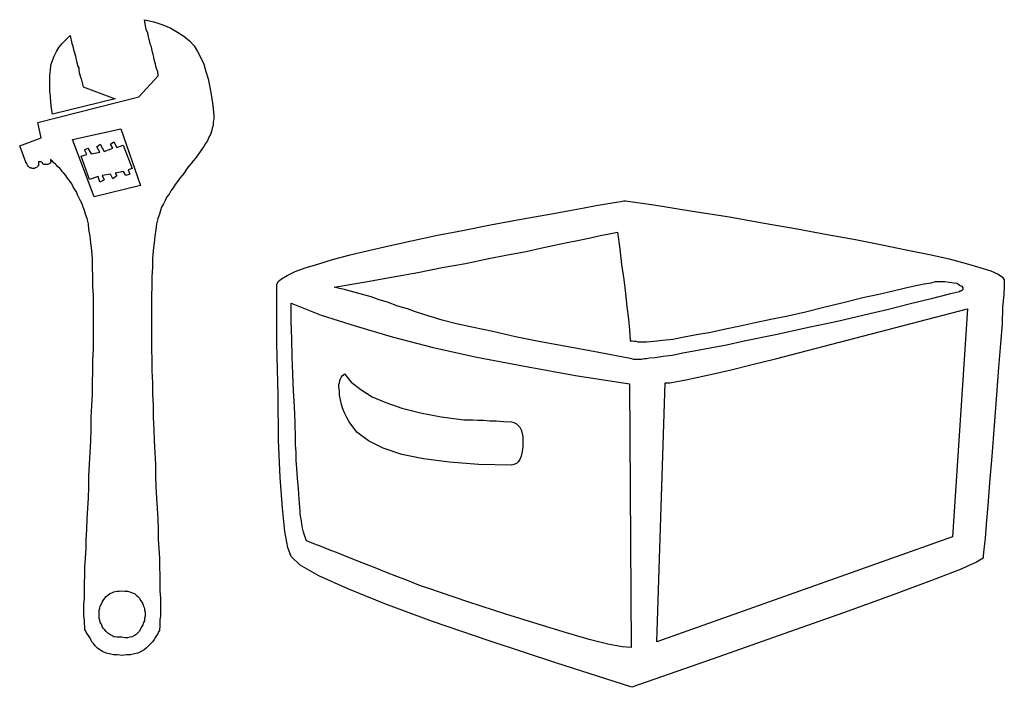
# Model space of a CAD drawing. Extents: x 0.1 to 22.5, y -0.3 to 2.2.
# Tile 7 of 8: x 17.2 to 20.6, y -0.1 to 2.2. Entities that reach past the tile are written whole.
import ezdxf

# ---------------------------------------------------------------- set-up
doc = ezdxf.new("R2010")
doc.units = 0

msp = doc.modelspace()

# ---------------------------------------------------------------- linework, layer by layer
at = {"color": 0}
for p, q in [((17.67969, 2.152344, 0.5), (17.67578, 2.179688, 0.5)), ((17.67578, 2.179688, 0.5), (17.70703, 2.171875, 0.5)), ((17.70703, 2.171875, 0.5), (17.73828, 2.162109, 0.5)), ((17.68164, 2.144531, 0.5), (17.67969, 2.152344, 0.5)), ((17.68555, 2.136719, 0.5), (17.68164, 2.144531, 0.5)), ((17.6875, 2.128906, 0.5), (17.68555, 2.136719, 0.5)), ((17.73828, 2.162109, 0.5), (17.76563, 2.150391, 0.5)), ((17.76563, 2.150391, 0.5), (17.78906, 2.136719, 0.5)), ((17.78906, 2.136719, 0.5), (17.81055, 2.123047, 0.5)), ((17.39258, 2.097656, 0.5), (17.40625, 2.111328, 0.5)), ((17.40625, 2.111328, 0.5), (17.41992, 2.125, 0.5)), ((17.41992, 2.125, 0.5), (17.42578, 2.097656, 0.5)), ((17.68945, 2.121094, 0.5), (17.6875, 2.128906, 0.5)), ((17.69141, 2.111328, 0.5), (17.68945, 2.121094, 0.5)), ((17.69336, 2.103516, 0.5), (17.69141, 2.111328, 0.5)), ((17.69531, 2.095703, 0.5), (17.69336, 2.103516, 0.5)), ((17.81055, 2.123047, 0.5), (17.83008, 2.107422, 0.5)), ((17.83008, 2.107422, 0.5), (17.8457, 2.089844, 0.5)), ((17.36523, 2.054688, 0.5), (17.37305, 2.070313, 0.5)), ((17.37305, 2.070313, 0.5), (17.38086, 2.083984, 0.5)), ((17.38086, 2.083984, 0.5), (17.39258, 2.097656, 0.5)), ((17.42578, 2.097656, 0.5), (17.42773, 2.091797, 0.5)), ((17.42773, 2.091797, 0.5), (17.42969, 2.083984, 0.5)), ((17.42969, 2.083984, 0.5), (17.43164, 2.076172, 0.5)), ((17.43164, 2.076172, 0.5), (17.43359, 2.070313, 0.5)), ((17.43359, 2.070313, 0.5), (17.43555, 2.0625, 0.5)), ((17.69922, 2.085938, 0.5), (17.69531, 2.095703, 0.5)), ((17.70117, 2.078125, 0.5), (17.69922, 2.085938, 0.5)), ((17.70313, 2.068359, 0.5), (17.70117, 2.078125, 0.5)), ((17.70508, 2.060547, 0.5), (17.70313, 2.068359, 0.5)), ((17.8457, 2.089844, 0.5), (17.85742, 2.070313, 0.5)), ((17.85742, 2.070313, 0.5), (17.86914, 2.048828, 0.5)), ((17.35352, 2.023438, 0.5), (17.35938, 2.039063, 0.5)), ((17.35938, 2.039063, 0.5), (17.36523, 2.054688, 0.5)), ((17.43555, 2.0625, 0.5), (17.4375, 2.054688, 0.5)), ((17.4375, 2.054688, 0.5), (17.43945, 2.046875, 0.5)), ((17.43945, 2.046875, 0.5), (17.44141, 2.037109, 0.5)), ((17.44141, 2.037109, 0.5), (17.44336, 2.029297, 0.5)), ((17.70703, 2.050781, 0.5), (17.70508, 2.060547, 0.5)), ((17.70898, 2.042969, 0.5), (17.70703, 2.050781, 0.5)), ((17.71094, 2.035156, 0.5), (17.70898, 2.042969, 0.5)), ((17.71289, 2.027344, 0.5), (17.71094, 2.035156, 0.5)), ((17.86914, 2.048828, 0.5), (17.87891, 2.027344, 0.5)), ((17.34961, 1.988281, 0.5), (17.35156, 2.005859, 0.5)), ((17.35156, 2.005859, 0.5), (17.35352, 2.023438, 0.5)), ((17.44336, 2.029297, 0.5), (17.44531, 2.021484, 0.5)), ((17.44531, 2.021484, 0.5), (17.44922, 2.013672, 0.5)), ((17.44922, 2.013672, 0.5), (17.44922, 2.005859, 0.5)), ((17.44922, 2.005859, 0.5), (17.45117, 1.998047, 0.5)), ((17.71484, 2.019531, 0.5), (17.71289, 2.027344, 0.5)), ((17.7168, 2.011719, 0.5), (17.71484, 2.019531, 0.5)), ((17.71875, 2.005859, 0.5), (17.7168, 2.011719, 0.5)), ((17.7207, 2, 0.5), (17.71875, 2.005859, 0.5)), ((17.7207, 1.996094, 0.5), (17.7207, 2, 0.5)), ((17.87891, 2.027344, 0.5), (17.88672, 2.001953, 0.5)), ((17.88672, 2.001953, 0.5), (17.89453, 1.976563, 0.5)), ((17.34961, 1.970703, 0.5), (17.34961, 1.988281, 0.5)), ((17.34961, 1.953125, 0.5), (17.34961, 1.970703, 0.5)), ((17.45117, 1.998047, 0.5), (17.45313, 1.990234, 0.5)), ((17.45313, 1.990234, 0.5), (17.45508, 1.982422, 0.5)), ((17.45508, 1.982422, 0.5), (17.45703, 1.976563, 0.5)), ((17.45703, 1.976563, 0.5), (17.46484, 1.949219, 0.5)), ((17.65625, 1.914063, 0.5), (17.72266, 1.986328, 0.5)), ((17.72266, 1.992188, 0.5), (17.7207, 1.996094, 0.5)), ((17.72266, 1.990234, 0.5), (17.72266, 1.992188, 0.5)), ((17.72266, 1.988281, 0.5), (17.72266, 1.990234, 0.5)), ((17.72266, 1.986328, 0.5), (17.72266, 1.988281, 0.5)), ((17.89453, 1.976563, 0.5), (17.90039, 1.947266, 0.5)), ((17.34961, 1.933594, 0.5), (17.34961, 1.953125, 0.5)), ((17.35156, 1.916016, 0.5), (17.34961, 1.933594, 0.5)), ((17.46484, 1.949219, 0.5), (17.57422, 1.908203, 0.5)), ((17.90039, 1.947266, 0.5), (17.90625, 1.916016, 0.5)), ((17.30859, 1.826172, 0.5), (17.65625, 1.914063, 0.5)), ((17.35352, 1.896484, 0.5), (17.35156, 1.916016, 0.5)), ((17.57422, 1.908203, 0.5), (17.35938, 1.855469, 0.5)), ((17.90625, 1.916016, 0.5), (17.91016, 1.884766, 0.5)), ((17.35547, 1.875, 0.5), (17.35352, 1.896484, 0.5)), ((17.35938, 1.855469, 0.5), (17.35547, 1.875, 0.5)), ((17.91016, 1.884766, 0.5), (17.91406, 1.849609, 0.5)), ((17.91406, 1.837891, 0.5), (17.91211, 1.828125, 0.5)), ((17.91406, 1.849609, 0.5), (17.91406, 1.837891, 0.5)), ((17.32031, 1.773438, 0.5), (17.30859, 1.826172, 0.5)), ((17.42773, 1.767578, 0.5), (17.59375, 1.804688, 0.5)), ((17.59375, 1.804688, 0.5), (17.66211, 1.609375, 0.5)), ((17.9082, 1.806641, 0.5), (17.90625, 1.794922, 0.5)), ((17.91211, 1.816406, 0.5), (17.9082, 1.806641, 0.5)), ((17.91211, 1.828125, 0.5), (17.91211, 1.816406, 0.5)), ((17.24609, 1.746094, 0.5), (17.32031, 1.773438, 0.5)), ((17.50195, 1.570313, 0.5), (17.42773, 1.767578, 0.5)), ((17.89258, 1.763672, 0.5), (17.88477, 1.753906, 0.5)), ((17.89648, 1.775391, 0.5), (17.89258, 1.763672, 0.5)), ((17.90234, 1.785156, 0.5), (17.89648, 1.775391, 0.5)), ((17.90625, 1.794922, 0.5), (17.90234, 1.785156, 0.5)), ((17.26758, 1.689453, 0.5), (17.24609, 1.746094, 0.5)), ((17.46875, 1.732422, 0.5), (17.48047, 1.738281, 0.5)), ((17.47656, 1.716797, 0.5), (17.46875, 1.732422, 0.5)), ((17.48047, 1.738281, 0.5), (17.49219, 1.71875, 0.5)), ((17.51172, 1.742188, 0.5), (17.52344, 1.751953, 0.5)), ((17.52148, 1.724609, 0.5), (17.51172, 1.742188, 0.5)), ((17.52344, 1.751953, 0.5), (17.53711, 1.726563, 0.5)), ((17.53711, 1.726563, 0.5), (17.56641, 1.738281, 0.5)), ((17.55859, 1.751953, 0.5), (17.57031, 1.759766, 0.5)), ((17.56641, 1.738281, 0.5), (17.55859, 1.751953, 0.5)), ((17.57031, 1.759766, 0.5), (17.58008, 1.740234, 0.5)), ((17.58008, 1.740234, 0.5), (17.60156, 1.748047, 0.5)), ((17.60156, 1.748047, 0.5), (17.63281, 1.667969, 0.5)), ((17.87305, 1.734375, 0.5), (17.86523, 1.724609, 0.5)), ((17.87891, 1.744141, 0.5), (17.87305, 1.734375, 0.5)), ((17.88477, 1.753906, 0.5), (17.87891, 1.744141, 0.5)), ((17.35352, 1.699219, 0.5), (17.35156, 1.699219, 0.5)), ((17.35156, 1.699219, 0.5), (17.35156, 1.699219, 0.5)), ((17.35156, 1.699219, 0.5), (17.35156, 1.695313, 0.5)), ((17.35156, 1.695313, 0.5), (17.35352, 1.693359, 0.5)), ((17.35352, 1.697266, 0.5), (17.35352, 1.699219, 0.5)), ((17.35547, 1.697266, 0.5), (17.35352, 1.697266, 0.5)), ((17.35352, 1.697266, 0.5), (17.35352, 1.697266, 0.5)), ((17.35547, 1.695313, 0.5), (17.35547, 1.697266, 0.5)), ((17.35547, 1.697266, 0.5), (17.35547, 1.697266, 0.5)), ((17.35938, 1.693359, 0.5), (17.35547, 1.695313, 0.5)), ((17.45703, 1.710938, 0.5), (17.47656, 1.716797, 0.5)), ((17.48633, 1.630859, 0.5), (17.45703, 1.710938, 0.5)), ((17.49219, 1.71875, 0.5), (17.52148, 1.724609, 0.5)), ((17.84375, 1.695313, 0.5), (17.83594, 1.685547, 0.5)), ((17.85156, 1.705078, 0.5), (17.84375, 1.695313, 0.5)), ((17.85938, 1.714844, 0.5), (17.85156, 1.705078, 0.5)), ((17.86523, 1.724609, 0.5), (17.85938, 1.714844, 0.5)), ((17.26758, 1.6875, 0.5), (17.26758, 1.689453, 0.5)), ((17.26758, 1.689453, 0.5), (17.26758, 1.689453, 0.5)), ((17.26953, 1.6875, 0.5), (17.26758, 1.6875, 0.5)), ((17.26953, 1.685547, 0.5), (17.26953, 1.6875, 0.5)), ((17.27148, 1.683594, 0.5), (17.26953, 1.685547, 0.5)), ((17.27148, 1.681641, 0.5), (17.27148, 1.683594, 0.5)), ((17.27344, 1.679688, 0.5), (17.27148, 1.681641, 0.5)), ((17.27539, 1.675781, 0.5), (17.27344, 1.679688, 0.5)), ((17.27734, 1.673828, 0.5), (17.27539, 1.675781, 0.5)), ((17.2793, 1.671875, 0.5), (17.27734, 1.673828, 0.5)), ((17.28125, 1.669922, 0.5), (17.2793, 1.671875, 0.5)), ((17.28516, 1.669922, 0.5), (17.28125, 1.669922, 0.5)), ((17.28711, 1.667969, 0.5), (17.28516, 1.669922, 0.5)), ((17.29102, 1.667969, 0.5), (17.28711, 1.667969, 0.5)), ((17.29492, 1.667969, 0.5), (17.29102, 1.667969, 0.5)), ((17.29688, 1.667969, 0.5), (17.29492, 1.667969, 0.5)), ((17.30078, 1.669922, 0.5), (17.29688, 1.667969, 0.5)), ((17.30469, 1.671875, 0.5), (17.30078, 1.669922, 0.5)), ((17.30664, 1.673828, 0.5), (17.30469, 1.671875, 0.5)), ((17.30859, 1.675781, 0.5), (17.30664, 1.673828, 0.5)), ((17.31055, 1.677734, 0.5), (17.30859, 1.675781, 0.5)), ((17.3125, 1.691406, 0.5), (17.31055, 1.691406, 0.5)), ((17.31055, 1.691406, 0.5), (17.31055, 1.689453, 0.5)), ((17.31055, 1.689453, 0.5), (17.31055, 1.689453, 0.5)), ((17.31055, 1.689453, 0.5), (17.31055, 1.6875, 0.5)), ((17.31055, 1.6875, 0.5), (17.31055, 1.685547, 0.5)), ((17.31055, 1.685547, 0.5), (17.31055, 1.683594, 0.5)), ((17.31055, 1.683594, 0.5), (17.31055, 1.681641, 0.5)), ((17.31055, 1.681641, 0.5), (17.31055, 1.679688, 0.5)), ((17.31055, 1.679688, 0.5), (17.31055, 1.677734, 0.5)), ((17.31445, 1.691406, 0.5), (17.3125, 1.691406, 0.5)), ((17.31641, 1.691406, 0.5), (17.31445, 1.691406, 0.5)), ((17.31836, 1.691406, 0.5), (17.31641, 1.691406, 0.5)), ((17.31641, 1.691406, 0.5), (17.31641, 1.691406, 0.5)), ((17.32031, 1.691406, 0.5), (17.31836, 1.691406, 0.5)), ((17.32227, 1.689453, 0.5), (17.32031, 1.691406, 0.5)), ((17.32031, 1.691406, 0.5), (17.32031, 1.691406, 0.5)), ((17.32422, 1.6875, 0.5), (17.32227, 1.689453, 0.5)), ((17.32227, 1.689453, 0.5), (17.32227, 1.689453, 0.5)), ((17.32422, 1.685547, 0.5), (17.32422, 1.6875, 0.5)), ((17.32617, 1.683594, 0.5), (17.32422, 1.685547, 0.5)), ((17.32813, 1.683594, 0.5), (17.32617, 1.683594, 0.5)), ((17.32813, 1.681641, 0.5), (17.32813, 1.683594, 0.5)), ((17.33008, 1.681641, 0.5), (17.32813, 1.681641, 0.5)), ((17.33398, 1.681641, 0.5), (17.33008, 1.681641, 0.5)), ((17.33594, 1.681641, 0.5), (17.33398, 1.681641, 0.5)), ((17.33789, 1.681641, 0.5), (17.33594, 1.681641, 0.5)), ((17.3418, 1.681641, 0.5), (17.33789, 1.681641, 0.5)), ((17.3457, 1.683594, 0.5), (17.3418, 1.681641, 0.5)), ((17.34961, 1.685547, 0.5), (17.3457, 1.683594, 0.5)), ((17.35156, 1.6875, 0.5), (17.34961, 1.685547, 0.5)), ((17.35352, 1.691406, 0.5), (17.35156, 1.689453, 0.5)), ((17.35156, 1.689453, 0.5), (17.35156, 1.6875, 0.5)), ((17.35352, 1.693359, 0.5), (17.35352, 1.691406, 0.5)), ((17.36328, 1.6875, 0.5), (17.35938, 1.693359, 0.5)), ((17.36914, 1.683594, 0.5), (17.36328, 1.6875, 0.5)), ((17.37305, 1.679688, 0.5), (17.36914, 1.683594, 0.5)), ((17.37695, 1.673828, 0.5), (17.37305, 1.679688, 0.5)), ((17.38281, 1.669922, 0.5), (17.37695, 1.673828, 0.5)), ((17.38867, 1.664063, 0.5), (17.38281, 1.669922, 0.5)), ((17.39258, 1.658203, 0.5), (17.38867, 1.664063, 0.5)), ((17.63281, 1.667969, 0.5), (17.61914, 1.664063, 0.5)), ((17.61914, 1.664063, 0.5), (17.625, 1.648438, 0.5)), ((17.82031, 1.666016, 0.5), (17.8125, 1.654297, 0.5)), ((17.82813, 1.675781, 0.5), (17.82031, 1.666016, 0.5)), ((17.83594, 1.685547, 0.5), (17.82813, 1.675781, 0.5)), ((17.39844, 1.652344, 0.5), (17.39258, 1.658203, 0.5)), ((17.4043, 1.644531, 0.5), (17.39844, 1.652344, 0.5)), ((17.4082, 1.638672, 0.5), (17.4043, 1.644531, 0.5)), ((17.41406, 1.630859, 0.5), (17.4082, 1.638672, 0.5)), ((17.41992, 1.623047, 0.5), (17.41406, 1.630859, 0.5)), ((17.51563, 1.640625, 0.5), (17.48633, 1.630859, 0.5)), ((17.52148, 1.621094, 0.5), (17.51563, 1.640625, 0.5)), ((17.53711, 1.628906, 0.5), (17.52148, 1.621094, 0.5)), ((17.55859, 1.648438, 0.5), (17.5293, 1.644531, 0.5)), ((17.5293, 1.644531, 0.5), (17.53711, 1.628906, 0.5)), ((17.56641, 1.632813, 0.5), (17.55859, 1.648438, 0.5)), ((17.58008, 1.642578, 0.5), (17.56641, 1.632813, 0.5)), ((17.60352, 1.658203, 0.5), (17.57422, 1.652344, 0.5)), ((17.57422, 1.652344, 0.5), (17.58008, 1.642578, 0.5)), ((17.61133, 1.644531, 0.5), (17.60352, 1.658203, 0.5)), ((17.625, 1.648438, 0.5), (17.61133, 1.644531, 0.5)), ((17.79688, 1.634766, 0.5), (17.78906, 1.623047, 0.5)), ((17.80469, 1.644531, 0.5), (17.79688, 1.634766, 0.5)), ((17.8125, 1.654297, 0.5), (17.80469, 1.644531, 0.5)), ((17.42578, 1.615234, 0.5), (17.41992, 1.623047, 0.5)), ((17.42969, 1.605469, 0.5), (17.42578, 1.615234, 0.5)), ((17.43555, 1.595703, 0.5), (17.42969, 1.605469, 0.5)), ((17.44141, 1.587891, 0.5), (17.43555, 1.595703, 0.5)), ((17.66211, 1.609375, 0.5), (17.50195, 1.570313, 0.5)), ((17.76563, 1.591797, 0.5), (17.75977, 1.580078, 0.5)), ((17.77344, 1.601563, 0.5), (17.76563, 1.591797, 0.5)), ((17.78125, 1.613281, 0.5), (17.77344, 1.601563, 0.5)), ((17.78906, 1.623047, 0.5), (17.78125, 1.613281, 0.5)), ((17.44531, 1.578125, 0.5), (17.44141, 1.587891, 0.5)), ((17.45117, 1.566406, 0.5), (17.44531, 1.578125, 0.5)), ((17.45508, 1.556641, 0.5), (17.45117, 1.566406, 0.5)), ((17.74609, 1.558594, 0.5), (17.74023, 1.546875, 0.5)), ((17.75195, 1.570313, 0.5), (17.74609, 1.558594, 0.5)), ((17.75977, 1.580078, 0.5), (17.75195, 1.570313, 0.5)), ((17.46094, 1.546875, 0.5), (17.45508, 1.556641, 0.5)), ((17.46484, 1.535156, 0.5), (17.46094, 1.546875, 0.5)), ((17.46875, 1.523438, 0.5), (17.46484, 1.535156, 0.5)), ((17.73438, 1.535156, 0.5), (17.73047, 1.523438, 0.5)), ((17.74023, 1.546875, 0.5), (17.73438, 1.535156, 0.5)), ((19.13672, 1.523438, 0.5), (19.1875, 1.533203, 0.5)), ((19.1875, 1.533203, 0.5), (19.22852, 1.541016, 0.5)), ((19.22852, 1.541016, 0.5), (19.26367, 1.546875, 0.5)), ((19.26367, 1.546875, 0.5), (19.29102, 1.550781, 0.5)), ((19.29102, 1.550781, 0.5), (19.3125, 1.554688, 0.5)), ((19.3125, 1.554688, 0.5), (19.32422, 1.556641, 0.5)), ((19.32422, 1.556641, 0.5), (19.33008, 1.556641, 0.5)), ((19.33008, 1.556641, 0.5), (19.42773, 1.542969, 0.5)), ((19.42773, 1.542969, 0.5), (19.56055, 1.521484, 0.5)), ((17.47266, 1.511719, 0.5), (17.46875, 1.523438, 0.5)), ((17.47852, 1.496094, 0.5), (17.47266, 1.511719, 0.5)), ((17.48242, 1.478516, 0.5), (17.47852, 1.496094, 0.5)), ((17.7207, 1.496094, 0.5), (17.7168, 1.478516, 0.5)), ((17.72656, 1.511719, 0.5), (17.7207, 1.496094, 0.5)), ((17.73047, 1.523438, 0.5), (17.72656, 1.511719, 0.5)), ((18.86523, 1.474609, 0.5), (18.9707, 1.494141, 0.5)), ((18.9707, 1.494141, 0.5), (19.08203, 1.513672, 0.5)), ((19.08203, 1.513672, 0.5), (19.13672, 1.523438, 0.5)), ((19.56055, 1.521484, 0.5), (19.6875, 1.501953, 0.5)), ((19.6875, 1.501953, 0.5), (19.80664, 1.480469, 0.5)), ((17.48438, 1.458984, 0.5), (17.48242, 1.478516, 0.5)), ((17.48828, 1.435547, 0.5), (17.48438, 1.458984, 0.5)), ((17.71484, 1.458984, 0.5), (17.71094, 1.435547, 0.5)), ((17.7168, 1.478516, 0.5), (17.71484, 1.458984, 0.5)), ((18.76953, 1.455078, 0.5), (18.86523, 1.474609, 0.5)), ((19.80664, 1.480469, 0.5), (19.91992, 1.460938, 0.5)), ((19.91992, 1.460938, 0.5), (20.02344, 1.441406, 0.5)), ((17.49023, 1.412109, 0.5), (17.48828, 1.435547, 0.5)), ((17.71094, 1.435547, 0.5), (17.70898, 1.412109, 0.5)), ((18.59375, 1.419922, 0.5), (18.67773, 1.4375, 0.5)), ((18.67773, 1.4375, 0.5), (18.76953, 1.455078, 0.5)), ((19.16992, 1.421875, 0.5), (19.20898, 1.429688, 0.5)), ((19.20898, 1.429688, 0.5), (19.24219, 1.4375, 0.5)), ((19.24219, 1.4375, 0.5), (19.27344, 1.443359, 0.5)), ((19.27344, 1.443359, 0.5), (19.30273, 1.449219, 0.5)), ((19.30273, 1.449219, 0.5), (19.31055, 1.392578, 0.5)), ((20.02344, 1.441406, 0.5), (20.12109, 1.423828, 0.5)), ((20.12109, 1.423828, 0.5), (20.21289, 1.40625, 0.5)), ((17.49414, 1.386719, 0.5), (17.49023, 1.412109, 0.5)), ((17.70898, 1.412109, 0.5), (17.70508, 1.386719, 0.5)), ((18.44531, 1.386719, 0.5), (18.51563, 1.402344, 0.5)), ((18.51563, 1.402344, 0.5), (18.59375, 1.419922, 0.5)), ((18.98828, 1.382813, 0.5), (19.03711, 1.394531, 0.5)), ((19.03711, 1.394531, 0.5), (19.08594, 1.404297, 0.5)), ((19.08594, 1.404297, 0.5), (19.12891, 1.414063, 0.5)), ((19.12891, 1.414063, 0.5), (19.16992, 1.421875, 0.5)), ((19.31055, 1.392578, 0.5), (19.31641, 1.337891, 0.5)), ((20.21289, 1.40625, 0.5), (20.29492, 1.388672, 0.5)), ((20.29492, 1.388672, 0.5), (20.375, 1.373047, 0.5)), ((17.49609, 1.357422, 0.5), (17.49414, 1.386719, 0.5)), ((17.49609, 1.328125, 0.5), (17.49609, 1.357422, 0.5)), ((17.70508, 1.386719, 0.5), (17.70313, 1.357422, 0.5)), ((17.70313, 1.357422, 0.5), (17.70313, 1.328125, 0.5)), ((18.27148, 1.339844, 0.5), (18.32227, 1.355469, 0.5)), ((18.32227, 1.355469, 0.5), (18.38281, 1.371094, 0.5)), ((18.38281, 1.371094, 0.5), (18.44531, 1.386719, 0.5)), ((18.7793, 1.341797, 0.5), (18.85352, 1.357422, 0.5)), ((18.85352, 1.357422, 0.5), (18.92383, 1.371094, 0.5)), ((18.92383, 1.371094, 0.5), (18.98828, 1.382813, 0.5)), ((20.375, 1.373047, 0.5), (20.44336, 1.357422, 0.5)), ((20.44336, 1.357422, 0.5), (20.50195, 1.341797, 0.5)), ((17.49805, 1.296875, 0.5), (17.49609, 1.328125, 0.5)), ((17.70313, 1.328125, 0.5), (17.70117, 1.296875, 0.5)), ((18.19336, 1.314453, 0.5), (18.22852, 1.326172, 0.5)), ((18.22852, 1.326172, 0.5), (18.27148, 1.339844, 0.5)), ((18.61523, 1.310547, 0.5), (18.69922, 1.328125, 0.5)), ((18.69922, 1.328125, 0.5), (18.7793, 1.341797, 0.5)), ((19.31641, 1.337891, 0.5), (19.32422, 1.287109, 0.5)), ((20.50195, 1.341797, 0.5), (20.54883, 1.328125, 0.5)), ((20.54883, 1.328125, 0.5), (20.58594, 1.316406, 0.5)), ((17.49805, 1.263672, 0.5), (17.49805, 1.296875, 0.5)), ((17.70117, 1.296875, 0.5), (17.70117, 1.263672, 0.5)), ((18.13477, 1.279297, 0.5), (18.14648, 1.289063, 0.5)), ((18.14648, 1.289063, 0.5), (18.16602, 1.300781, 0.5)), ((18.16602, 1.300781, 0.5), (18.19336, 1.314453, 0.5)), ((18.42969, 1.277344, 0.5), (18.52539, 1.294922, 0.5)), ((18.52539, 1.294922, 0.5), (18.61523, 1.310547, 0.5)), ((19.32422, 1.287109, 0.5), (19.33008, 1.238281, 0.5)), ((20.58594, 1.316406, 0.5), (20.61133, 1.304688, 0.5)), ((20.61133, 1.304688, 0.5), (20.62695, 1.294922, 0.5)), ((20.62695, 1.294922, 0.5), (20.63281, 1.285156, 0.5)), ((17.5, 1.230469, 0.5), (17.49805, 1.263672, 0.5)), ((17.70117, 1.263672, 0.5), (17.69922, 1.230469, 0.5)), ((18.13086, 1.269531, 0.5), (18.13477, 1.279297, 0.5)), ((18.13086, 1.066406, 0.5), (18.13086, 1.269531, 0.5)), ((18.32813, 1.259766, 0.5), (18.42969, 1.277344, 0.5)), ((18.3457, 1.255859, 0.5), (18.32813, 1.259766, 0.5)), ((18.36328, 1.251953, 0.5), (18.3457, 1.255859, 0.5)), ((20.25, 1.248047, 0.5), (20.29297, 1.257813, 0.5)), ((20.29297, 1.257813, 0.5), (20.32813, 1.265625, 0.5)), ((20.32813, 1.265625, 0.5), (20.35742, 1.271484, 0.5)), ((20.35742, 1.271484, 0.5), (20.38086, 1.275391, 0.5)), ((20.38086, 1.275391, 0.5), (20.39648, 1.279297, 0.5)), ((20.39648, 1.279297, 0.5), (20.4082, 1.279297, 0.5)), ((20.4082, 1.279297, 0.5), (20.42773, 1.279297, 0.5)), ((20.42773, 1.279297, 0.5), (20.44336, 1.277344, 0.5)), ((20.44336, 1.277344, 0.5), (20.45898, 1.275391, 0.5)), ((20.45898, 1.275391, 0.5), (20.4707, 1.273438, 0.5)), ((20.4707, 1.273438, 0.5), (20.47852, 1.267578, 0.5)), ((20.47852, 1.267578, 0.5), (20.48633, 1.263672, 0.5)), ((20.48633, 1.263672, 0.5), (20.49023, 1.257813, 0.5)), ((20.49023, 1.257813, 0.5), (20.49023, 1.251953, 0.5)), ((20.63281, 1.265625, 0.5), (20.63086, 1.234375, 0.5)), ((20.63281, 1.285156, 0.5), (20.63281, 1.265625, 0.5)), ((17.5, 1.195313, 0.5), (17.5, 1.230469, 0.5)), ((17.69922, 1.230469, 0.5), (17.69922, 1.195313, 0.5)), ((18.38281, 1.246094, 0.5), (18.36328, 1.251953, 0.5)), ((18.4043, 1.240234, 0.5), (18.38281, 1.246094, 0.5)), ((18.42969, 1.234375, 0.5), (18.4043, 1.240234, 0.5)), ((18.45508, 1.226563, 0.5), (18.42969, 1.234375, 0.5)), ((18.48242, 1.216797, 0.5), (18.45508, 1.226563, 0.5)), ((19.33008, 1.238281, 0.5), (19.33398, 1.193359, 0.5)), ((20.07813, 1.207031, 0.5), (20.14648, 1.224609, 0.5)), ((20.14648, 1.224609, 0.5), (20.20117, 1.236328, 0.5)), ((20.20117, 1.236328, 0.5), (20.25, 1.248047, 0.5)), ((20.38086, 1.220703, 0.5), (20.31055, 1.203125, 0.5)), ((20.44336, 1.236328, 0.5), (20.38086, 1.220703, 0.5)), ((20.47852, 1.244141, 0.5), (20.44336, 1.236328, 0.5)), ((20.48047, 1.246094, 0.5), (20.47852, 1.246094, 0.5)), ((20.47852, 1.246094, 0.5), (20.47852, 1.244141, 0.5)), ((20.48242, 1.246094, 0.5), (20.48047, 1.246094, 0.5)), ((20.48438, 1.248047, 0.5), (20.48242, 1.246094, 0.5)), ((20.48633, 1.248047, 0.5), (20.48438, 1.248047, 0.5)), ((20.48828, 1.25, 0.5), (20.48633, 1.25, 0.5)), ((20.48633, 1.25, 0.5), (20.48633, 1.248047, 0.5)), ((20.49023, 1.251953, 0.5), (20.48828, 1.25, 0.5)), ((20.63086, 1.234375, 0.5), (20.62695, 1.191406, 0.5)), ((17.5, 1.160156, 0.5), (17.5, 1.195313, 0.5)), ((17.69922, 1.195313, 0.5), (17.69922, 1.160156, 0.5)), ((18.17969, 1.142578, 0.5), (18.17969, 1.205078, 0.5)), ((18.17969, 1.205078, 0.5), (18.2832, 1.164063, 0.5)), ((18.51172, 1.208984, 0.5), (18.48242, 1.216797, 0.5)), ((18.54688, 1.195313, 0.5), (18.51172, 1.208984, 0.5)), ((18.58008, 1.185547, 0.5), (18.54688, 1.195313, 0.5)), ((18.60742, 1.175781, 0.5), (18.58008, 1.185547, 0.5)), ((19.33398, 1.193359, 0.5), (19.33984, 1.150391, 0.5)), ((19.8457, 1.013672, 0.5), (20.50586, 1.185547, 0.5)), ((19.94922, 1.175781, 0.5), (20.01172, 1.191406, 0.5)), ((20.01172, 1.191406, 0.5), (20.07813, 1.207031, 0.5)), ((20.31055, 1.203125, 0.5), (20.23438, 1.183594, 0.5)), ((20.50586, 1.185547, 0.5), (20.45508, 0.402344, 0.5)), ((20.62695, 1.191406, 0.5), (20.625, 1.134766, 0.5)), ((17.5, 1.125, 0.5), (17.5, 1.160156, 0.5)), ((17.69922, 1.160156, 0.5), (17.69922, 1.125, 0.5)), ((18.2832, 1.164063, 0.5), (18.40039, 1.126953, 0.5)), ((18.63281, 1.167969, 0.5), (18.60742, 1.175781, 0.5)), ((18.6543, 1.160156, 0.5), (18.63281, 1.167969, 0.5)), ((18.67383, 1.154297, 0.5), (18.6543, 1.160156, 0.5)), ((18.6875, 1.150391, 0.5), (18.67383, 1.154297, 0.5)), ((19.83008, 1.150391, 0.5), (19.88867, 1.162109, 0.5)), ((19.88867, 1.162109, 0.5), (19.94922, 1.175781, 0.5)), ((20.15039, 1.164063, 0.5), (20.05859, 1.142578, 0.5)), ((20.23438, 1.183594, 0.5), (20.15039, 1.164063, 0.5)), ((17.5, 1.087891, 0.5), (17.5, 1.125, 0.5)), ((17.69922, 1.125, 0.5), (17.69922, 1.087891, 0.5)), ((18.18164, 1.082031, 0.5), (18.17969, 1.142578, 0.5)), ((18.40039, 1.126953, 0.5), (18.52734, 1.089844, 0.5)), ((18.69922, 1.146484, 0.5), (18.6875, 1.150391, 0.5)), ((18.74805, 1.134766, 0.5), (18.69922, 1.146484, 0.5)), ((18.80664, 1.121094, 0.5), (18.74805, 1.134766, 0.5)), ((18.87305, 1.107422, 0.5), (18.80664, 1.121094, 0.5)), ((19.33984, 1.150391, 0.5), (19.34375, 1.113281, 0.5)), ((19.67383, 1.117188, 0.5), (19.72461, 1.126953, 0.5)), ((19.72461, 1.126953, 0.5), (19.77539, 1.138672, 0.5)), ((19.77539, 1.138672, 0.5), (19.83008, 1.150391, 0.5)), ((19.95898, 1.121094, 0.5), (19.85156, 1.097656, 0.5)), ((20.05859, 1.142578, 0.5), (19.95898, 1.121094, 0.5)), ((20.625, 1.134766, 0.5), (20.61914, 1.066406, 0.5)), ((17.5, 1.048828, 0.5), (17.5, 1.087891, 0.5)), ((17.69922, 1.087891, 0.5), (17.69922, 1.048828, 0.5)), ((18.52734, 1.089844, 0.5), (18.66797, 1.052734, 0.5)), ((18.95117, 1.089844, 0.5), (18.87305, 1.107422, 0.5)), ((19.03711, 1.072266, 0.5), (18.95117, 1.089844, 0.5)), ((19.34375, 1.113281, 0.5), (19.3457, 1.076172, 0.5)), ((19.49219, 1.082031, 0.5), (19.53125, 1.089844, 0.5)), ((19.53125, 1.089844, 0.5), (19.57422, 1.097656, 0.5)), ((19.57422, 1.097656, 0.5), (19.62305, 1.105469, 0.5)), ((19.62305, 1.105469, 0.5), (19.67383, 1.117188, 0.5)), ((19.85156, 1.097656, 0.5), (19.73828, 1.074219, 0.5)), ((18.13477, 0.888672, 0.5), (18.13086, 1.066406, 0.5)), ((18.18359, 1.021484, 0.5), (18.18164, 1.082031, 0.5)), ((18.66797, 1.052734, 0.5), (18.81836, 1.019531, 0.5)), ((19.13281, 1.054688, 0.5), (19.03711, 1.072266, 0.5)), ((19.23828, 1.035156, 0.5), (19.13281, 1.054688, 0.5)), ((19.3457, 1.076172, 0.5), (19.35352, 1.076172, 0.5)), ((19.35352, 1.076172, 0.5), (19.35938, 1.074219, 0.5)), ((19.35938, 1.074219, 0.5), (19.36523, 1.074219, 0.5)), ((19.36523, 1.074219, 0.5), (19.37109, 1.072266, 0.5)), ((19.37109, 1.072266, 0.5), (19.375, 1.072266, 0.5)), ((19.375, 1.072266, 0.5), (19.37695, 1.072266, 0.5)), ((19.37695, 1.072266, 0.5), (19.38086, 1.072266, 0.5)), ((19.38086, 1.072266, 0.5), (19.38086, 1.072266, 0.5)), ((19.38086, 1.072266, 0.5), (19.40234, 1.072266, 0.5)), ((19.40234, 1.072266, 0.5), (19.42773, 1.074219, 0.5)), ((19.42773, 1.074219, 0.5), (19.45703, 1.078125, 0.5)), ((19.45703, 1.078125, 0.5), (19.49219, 1.082031, 0.5)), ((19.62109, 1.050781, 0.5), (19.57227, 1.041016, 0.5)), ((19.67773, 1.060547, 0.5), (19.62109, 1.050781, 0.5)), ((19.73828, 1.074219, 0.5), (19.67773, 1.060547, 0.5)), ((20.61914, 1.066406, 0.5), (20.61328, 0.984375, 0.5)), ((17.49805, 1.009766, 0.5), (17.5, 1.048828, 0.5)), ((17.69922, 1.048828, 0.5), (17.70117, 1.009766, 0.5)), ((18.18555, 0.962891, 0.5), (18.18359, 1.021484, 0.5)), ((18.81836, 1.019531, 0.5), (18.98242, 0.988281, 0.5)), ((19.35156, 1.013672, 0.5), (19.23828, 1.035156, 0.5)), ((19.43164, 1.017578, 0.5), (19.41211, 1.015625, 0.5)), ((19.45898, 1.021484, 0.5), (19.43164, 1.017578, 0.5)), ((19.49023, 1.025391, 0.5), (19.45898, 1.021484, 0.5)), ((19.52734, 1.033203, 0.5), (19.49023, 1.025391, 0.5)), ((19.57227, 1.041016, 0.5), (19.52734, 1.033203, 0.5)), ((17.49805, 0.972656, 0.5), (17.49805, 1.009766, 0.5)), ((17.70117, 1.009766, 0.5), (17.70117, 0.972656, 0.5)), ((18.98242, 0.988281, 0.5), (19.1582, 0.957031, 0.5)), ((19.35742, 1.011719, 0.5), (19.35156, 1.013672, 0.5)), ((19.36328, 1.011719, 0.5), (19.35742, 1.011719, 0.5)), ((19.37109, 1.011719, 0.5), (19.36328, 1.011719, 0.5)), ((19.37695, 1.011719, 0.5), (19.37109, 1.011719, 0.5)), ((19.38477, 1.011719, 0.5), (19.37695, 1.011719, 0.5)), ((19.39453, 1.013672, 0.5), (19.38477, 1.011719, 0.5)), ((19.40234, 1.013672, 0.5), (19.39453, 1.013672, 0.5)), ((19.41211, 1.015625, 0.5), (19.40234, 1.013672, 0.5)), ((19.69336, 0.976563, 0.5), (19.76563, 0.994141, 0.5)), ((19.76563, 0.994141, 0.5), (19.8457, 1.013672, 0.5)), ((20.61328, 0.984375, 0.5), (20.60547, 0.890625, 0.5)), ((17.49609, 0.931641, 0.5), (17.49805, 0.972656, 0.5)), ((17.70117, 0.972656, 0.5), (17.70313, 0.931641, 0.5)), ((18.1875, 0.904297, 0.5), (18.18555, 0.962891, 0.5)), ((18.34961, 0.945313, 0.5), (18.35156, 0.949219, 0.5)), ((18.35156, 0.949219, 0.5), (18.35547, 0.955078, 0.5)), ((18.35547, 0.955078, 0.5), (18.35938, 0.958984, 0.5)), ((18.35938, 0.958984, 0.5), (18.36328, 0.962891, 0.5)), ((18.36328, 0.962891, 0.5), (18.38672, 0.933594, 0.5)), ((19.1582, 0.957031, 0.5), (19.34375, 0.927734, 0.5)), ((19.53711, 0.941406, 0.5), (19.58008, 0.951172, 0.5)), ((19.58008, 0.951172, 0.5), (19.63281, 0.962891, 0.5)), ((19.63281, 0.962891, 0.5), (19.69336, 0.976563, 0.5)), ((17.49609, 0.892578, 0.5), (17.49609, 0.931641, 0.5)), ((17.70313, 0.931641, 0.5), (17.70313, 0.892578, 0.5)), ((18.34375, 0.925781, 0.5), (18.3457, 0.931641, 0.5)), ((18.34375, 0.917969, 0.5), (18.34375, 0.925781, 0.5)), ((18.3457, 0.902344, 0.5), (18.34375, 0.917969, 0.5)), ((18.3457, 0.931641, 0.5), (18.34766, 0.939453, 0.5)), ((18.34766, 0.939453, 0.5), (18.34961, 0.945313, 0.5)), ((18.38672, 0.933594, 0.5), (18.41992, 0.908203, 0.5)), ((19.34375, 0.927734, 0.5), (19.34961, 0.021484, 0.5)), ((19.4375, 0.041016, 0.5), (19.4668, 0.931641, 0.5)), ((19.4668, 0.931641, 0.5), (19.48242, 0.931641, 0.5)), ((19.48242, 0.931641, 0.5), (19.50586, 0.935547, 0.5)), ((19.50586, 0.935547, 0.5), (19.53711, 0.941406, 0.5)), ((17.49414, 0.853516, 0.5), (17.49609, 0.892578, 0.5)), ((17.70313, 0.892578, 0.5), (17.70508, 0.853516, 0.5)), ((18.13672, 0.734375, 0.5), (18.13477, 0.888672, 0.5)), ((18.19141, 0.849609, 0.5), (18.1875, 0.904297, 0.5)), ((18.3457, 0.888672, 0.5), (18.3457, 0.902344, 0.5)), ((18.34961, 0.873047, 0.5), (18.3457, 0.888672, 0.5)), ((18.41992, 0.908203, 0.5), (18.45898, 0.882813, 0.5)), ((18.45898, 0.882813, 0.5), (18.50586, 0.863281, 0.5)), ((20.60547, 0.890625, 0.5), (20.59766, 0.785156, 0.5)), ((17.49219, 0.8125, 0.5), (17.49414, 0.853516, 0.5)), ((17.70508, 0.853516, 0.5), (17.70508, 0.8125, 0.5)), ((18.19336, 0.794922, 0.5), (18.19141, 0.849609, 0.5)), ((18.35352, 0.857422, 0.5), (18.34961, 0.873047, 0.5)), ((18.35742, 0.841797, 0.5), (18.35352, 0.857422, 0.5)), ((18.50586, 0.863281, 0.5), (18.56055, 0.84375, 0.5)), ((18.36328, 0.828125, 0.5), (18.35742, 0.841797, 0.5)), ((18.37109, 0.8125, 0.5), (18.36328, 0.828125, 0.5)), ((18.56055, 0.84375, 0.5), (18.625, 0.828125, 0.5)), ((18.625, 0.828125, 0.5), (18.69531, 0.814453, 0.5)), ((18.69531, 0.814453, 0.5), (18.77344, 0.804688, 0.5)), ((17.49219, 0.771484, 0.5), (17.49219, 0.8125, 0.5)), ((17.70508, 0.8125, 0.5), (17.70703, 0.771484, 0.5)), ((18.19531, 0.740234, 0.5), (18.19336, 0.794922, 0.5)), ((18.37891, 0.796875, 0.5), (18.37109, 0.8125, 0.5)), ((18.40625, 0.761719, 0.5), (18.37891, 0.796875, 0.5)), ((18.77344, 0.804688, 0.5), (18.78906, 0.804688, 0.5)), ((18.78906, 0.804688, 0.5), (18.80469, 0.804688, 0.5)), ((18.80469, 0.804688, 0.5), (18.82227, 0.802734, 0.5)), ((18.82227, 0.802734, 0.5), (18.8418, 0.802734, 0.5)), ((18.8418, 0.802734, 0.5), (18.86328, 0.800781, 0.5)), ((18.86328, 0.800781, 0.5), (18.88477, 0.800781, 0.5)), ((18.88477, 0.800781, 0.5), (18.91016, 0.798828, 0.5)), ((18.91016, 0.798828, 0.5), (18.9375, 0.796875, 0.5)), ((18.9375, 0.796875, 0.5), (18.94531, 0.794922, 0.5)), ((18.94531, 0.794922, 0.5), (18.95508, 0.791016, 0.5)), ((18.95508, 0.791016, 0.5), (18.96094, 0.785156, 0.5)), ((18.96094, 0.785156, 0.5), (18.9668, 0.779297, 0.5)), ((18.9668, 0.779297, 0.5), (18.9707, 0.769531, 0.5)), ((20.59766, 0.785156, 0.5), (20.58984, 0.679688, 0.5)), ((17.49023, 0.732422, 0.5), (17.49219, 0.771484, 0.5)), ((17.70703, 0.771484, 0.5), (17.70898, 0.732422, 0.5)), ((18.44531, 0.732422, 0.5), (18.40625, 0.761719, 0.5)), ((18.9707, 0.769531, 0.5), (18.97461, 0.757813, 0.5)), ((18.97461, 0.757813, 0.5), (18.97656, 0.746094, 0.5)), ((18.97656, 0.746094, 0.5), (18.97656, 0.730469, 0.5)), ((17.48828, 0.691406, 0.5), (17.49023, 0.732422, 0.5)), ((17.70898, 0.732422, 0.5), (17.71094, 0.691406, 0.5)), ((18.14258, 0.605469, 0.5), (18.13672, 0.734375, 0.5)), ((18.19531, 0.71875, 0.5), (18.19531, 0.740234, 0.5)), ((18.19727, 0.693359, 0.5), (18.19531, 0.71875, 0.5)), ((18.49609, 0.707031, 0.5), (18.44531, 0.732422, 0.5)), ((18.97656, 0.730469, 0.5), (18.97656, 0.710938, 0.5)), ((17.48633, 0.650391, 0.5), (17.48828, 0.691406, 0.5)), ((17.71094, 0.691406, 0.5), (17.71289, 0.650391, 0.5)), ((18.19727, 0.666016, 0.5), (18.19727, 0.693359, 0.5)), ((18.56055, 0.685547, 0.5), (18.49609, 0.707031, 0.5)), ((18.63477, 0.669922, 0.5), (18.56055, 0.685547, 0.5)), ((18.9707, 0.679688, 0.5), (18.9668, 0.667969, 0.5)), ((18.97461, 0.695313, 0.5), (18.9707, 0.679688, 0.5)), ((18.97656, 0.710938, 0.5), (18.97461, 0.695313, 0.5)), ((20.58984, 0.679688, 0.5), (20.58203, 0.587891, 0.5)), ((17.48438, 0.611328, 0.5), (17.48633, 0.650391, 0.5)), ((17.71289, 0.650391, 0.5), (17.71289, 0.611328, 0.5)), ((18.19922, 0.636719, 0.5), (18.19727, 0.666016, 0.5)), ((18.72461, 0.658203, 0.5), (18.63477, 0.669922, 0.5)), ((18.82422, 0.650391, 0.5), (18.72461, 0.658203, 0.5)), ((18.9375, 0.648438, 0.5), (18.82422, 0.650391, 0.5)), ((18.94531, 0.650391, 0.5), (18.9375, 0.648438, 0.5)), ((18.95508, 0.654297, 0.5), (18.94531, 0.650391, 0.5)), ((18.96094, 0.660156, 0.5), (18.95508, 0.654297, 0.5)), ((18.9668, 0.667969, 0.5), (18.96094, 0.660156, 0.5)), ((17.48438, 0.574219, 0.5), (17.48438, 0.611328, 0.5)), ((17.71289, 0.611328, 0.5), (17.71484, 0.574219, 0.5)), ((18.20117, 0.603516, 0.5), (18.19922, 0.636719, 0.5)), ((18.15039, 0.5, 0.5), (18.14258, 0.605469, 0.5)), ((18.20508, 0.568359, 0.5), (18.20117, 0.603516, 0.5)), ((20.58203, 0.587891, 0.5), (20.57617, 0.509766, 0.5)), ((17.48242, 0.535156, 0.5), (17.48438, 0.574219, 0.5)), ((17.71484, 0.574219, 0.5), (17.7168, 0.535156, 0.5)), ((18.20703, 0.53125, 0.5), (18.20508, 0.568359, 0.5)), ((17.48047, 0.5, 0.5), (17.48242, 0.535156, 0.5)), ((17.7168, 0.535156, 0.5), (17.71875, 0.5, 0.5)), ((18.21094, 0.490234, 0.5), (18.20703, 0.53125, 0.5)), ((20.57617, 0.509766, 0.5), (20.57031, 0.445313, 0.5)), ((17.47852, 0.462891, 0.5), (17.48047, 0.5, 0.5)), ((17.71875, 0.5, 0.5), (17.7207, 0.462891, 0.5)), ((18.1582, 0.419922, 0.5), (18.15039, 0.5, 0.5)), ((18.21094, 0.480469, 0.5), (18.21094, 0.490234, 0.5)), ((18.21289, 0.46875, 0.5), (18.21094, 0.480469, 0.5)), ((17.47656, 0.427734, 0.5), (17.47852, 0.462891, 0.5)), ((17.7207, 0.462891, 0.5), (17.72266, 0.427734, 0.5)), ((18.21484, 0.457031, 0.5), (18.21289, 0.46875, 0.5)), ((18.2168, 0.445313, 0.5), (18.21484, 0.457031, 0.5)), ((18.21875, 0.431641, 0.5), (18.2168, 0.445313, 0.5)), ((20.57031, 0.445313, 0.5), (20.56641, 0.396484, 0.5)), ((17.47461, 0.392578, 0.5), (17.47656, 0.427734, 0.5)), ((17.72266, 0.427734, 0.5), (17.72266, 0.392578, 0.5)), ((18.16797, 0.365234, 0.5), (18.1582, 0.419922, 0.5)), ((18.22266, 0.417969, 0.5), (18.21875, 0.431641, 0.5)), ((18.22656, 0.404297, 0.5), (18.22266, 0.417969, 0.5)), ((17.47461, 0.361328, 0.5), (17.47461, 0.392578, 0.5)), ((17.72266, 0.392578, 0.5), (17.72461, 0.361328, 0.5)), ((18.23242, 0.388672, 0.5), (18.22656, 0.404297, 0.5)), ((18.23633, 0.386719, 0.5), (18.23242, 0.388672, 0.5)), ((18.24609, 0.382813, 0.5), (18.23633, 0.386719, 0.5)), ((18.26172, 0.376953, 0.5), (18.24609, 0.382813, 0.5)), ((18.2832, 0.369141, 0.5), (18.26172, 0.376953, 0.5)), ((20.45508, 0.402344, 0.5), (19.4375, 0.041016, 0.5)), ((20.56641, 0.396484, 0.5), (20.5625, 0.359375, 0.5)), ((17.47266, 0.328125, 0.5), (17.47461, 0.361328, 0.5)), ((17.72461, 0.361328, 0.5), (17.72656, 0.328125, 0.5)), ((18.17969, 0.333984, 0.5), (18.16797, 0.365234, 0.5)), ((18.31055, 0.357422, 0.5), (18.2832, 0.369141, 0.5)), ((18.3418, 0.345703, 0.5), (18.31055, 0.357422, 0.5)), ((18.38086, 0.330078, 0.5), (18.3418, 0.345703, 0.5)), ((20.5625, 0.359375, 0.5), (20.56055, 0.335938, 0.5)), ((17.4707, 0.298828, 0.5), (17.47266, 0.328125, 0.5)), ((17.72656, 0.328125, 0.5), (17.72656, 0.298828, 0.5)), ((18.21094, 0.304688, 0.5), (18.17969, 0.333984, 0.5)), ((18.42383, 0.3125, 0.5), (18.38086, 0.330078, 0.5)), ((18.46875, 0.294922, 0.5), (18.42383, 0.3125, 0.5)), ((20.53711, 0.314453, 0.5), (20.47852, 0.289063, 0.5)), ((20.56055, 0.328125, 0.5), (20.53711, 0.314453, 0.5)), ((20.56055, 0.335938, 0.5), (20.56055, 0.328125, 0.5)), ((17.4707, 0.269531, 0.5), (17.4707, 0.298828, 0.5)), ((17.72656, 0.298828, 0.5), (17.72852, 0.269531, 0.5)), ((18.27539, 0.267578, 0.5), (18.21094, 0.304688, 0.5)), ((18.50781, 0.279297, 0.5), (18.46875, 0.294922, 0.5)), ((18.54297, 0.265625, 0.5), (18.50781, 0.279297, 0.5)), ((20.47852, 0.289063, 0.5), (20.38281, 0.251953, 0.5)), ((17.46875, 0.242188, 0.5), (17.4707, 0.269531, 0.5)), ((17.46875, 0.216797, 0.5), (17.46875, 0.242188, 0.5)), ((17.72852, 0.269531, 0.5), (17.72852, 0.242188, 0.5)), ((17.72852, 0.242188, 0.5), (17.72852, 0.216797, 0.5)), ((18.37305, 0.224609, 0.5), (18.27539, 0.267578, 0.5)), ((18.57422, 0.253906, 0.5), (18.54297, 0.265625, 0.5)), ((18.59961, 0.244141, 0.5), (18.57422, 0.253906, 0.5)), ((18.61914, 0.236328, 0.5), (18.59961, 0.244141, 0.5)), ((20.38281, 0.251953, 0.5), (20.25, 0.203125, 0.5)), ((17.46875, 0.191406, 0.5), (17.46875, 0.216797, 0.5)), ((17.54883, 0.201172, 0.5), (17.55664, 0.207031, 0.5)), ((17.55664, 0.207031, 0.5), (17.5625, 0.208984, 0.5)), ((17.5625, 0.208984, 0.5), (17.57031, 0.212891, 0.5)), ((17.57031, 0.212891, 0.5), (17.58008, 0.214844, 0.5)), ((17.58008, 0.214844, 0.5), (17.58789, 0.214844, 0.5)), ((17.58789, 0.214844, 0.5), (17.59766, 0.216797, 0.5)), ((17.59766, 0.216797, 0.5), (17.60742, 0.214844, 0.5)), ((17.60742, 0.214844, 0.5), (17.61719, 0.214844, 0.5)), ((17.61719, 0.214844, 0.5), (17.625, 0.212891, 0.5)), ((17.625, 0.212891, 0.5), (17.63281, 0.208984, 0.5)), ((17.63281, 0.208984, 0.5), (17.64063, 0.207031, 0.5)), ((17.64063, 0.207031, 0.5), (17.64648, 0.201172, 0.5)), ((17.72852, 0.216797, 0.5), (17.73047, 0.191406, 0.5)), ((18.50195, 0.171875, 0.5), (18.37305, 0.224609, 0.5)), ((18.63477, 0.230469, 0.5), (18.61914, 0.236328, 0.5)), ((18.64648, 0.226563, 0.5), (18.63477, 0.230469, 0.5)), ((18.79102, 0.177734, 0.5), (18.64648, 0.226563, 0.5)), ((17.4668, 0.169922, 0.5), (17.46875, 0.191406, 0.5)), ((17.4668, 0.148438, 0.5), (17.4668, 0.169922, 0.5)), ((17.52344, 0.164063, 0.5), (17.52734, 0.171875, 0.5)), ((17.52734, 0.171875, 0.5), (17.5293, 0.177734, 0.5)), ((17.5293, 0.177734, 0.5), (17.5332, 0.183594, 0.5)), ((17.5332, 0.183594, 0.5), (17.53906, 0.191406, 0.5)), ((17.53906, 0.191406, 0.5), (17.54297, 0.197266, 0.5)), ((17.54297, 0.197266, 0.5), (17.54883, 0.201172, 0.5)), ((17.64648, 0.201172, 0.5), (17.65234, 0.197266, 0.5)), ((17.65234, 0.197266, 0.5), (17.6582, 0.191406, 0.5)), ((17.6582, 0.191406, 0.5), (17.66211, 0.183594, 0.5)), ((17.66211, 0.183594, 0.5), (17.66602, 0.177734, 0.5)), ((17.66602, 0.177734, 0.5), (17.66992, 0.171875, 0.5)), ((17.66992, 0.171875, 0.5), (17.67188, 0.164063, 0.5)), ((17.73047, 0.191406, 0.5), (17.73047, 0.169922, 0.5)), ((17.73047, 0.169922, 0.5), (17.73047, 0.148438, 0.5)), ((18.66602, 0.111328, 0.5), (18.50195, 0.171875, 0.5)), ((18.91797, 0.136719, 0.5), (18.79102, 0.177734, 0.5)), ((20.25, 0.203125, 0.5), (20.08008, 0.140625, 0.5)), ((17.4668, 0.130859, 0.5), (17.4668, 0.148438, 0.5)), ((17.51953, 0.150391, 0.5), (17.52148, 0.15625, 0.5)), ((17.51953, 0.142578, 0.5), (17.51953, 0.150391, 0.5)), ((17.51953, 0.134766, 0.5), (17.51953, 0.142578, 0.5)), ((17.52148, 0.15625, 0.5), (17.52344, 0.164063, 0.5)), ((17.67188, 0.164063, 0.5), (17.67578, 0.15625, 0.5)), ((17.67578, 0.15625, 0.5), (17.67578, 0.150391, 0.5)), ((17.67578, 0.150391, 0.5), (17.67773, 0.142578, 0.5)), ((17.67773, 0.142578, 0.5), (17.67773, 0.134766, 0.5)), ((17.73047, 0.148438, 0.5), (17.73047, 0.130859, 0.5)), ((19.0293, 0.101563, 0.5), (18.91797, 0.136719, 0.5)), ((20.08008, 0.140625, 0.5), (19.875, 0.068359, 0.5)), ((17.46875, 0.115234, 0.5), (17.4668, 0.130859, 0.5)), ((17.46875, 0.103516, 0.5), (17.46875, 0.115234, 0.5)), ((17.4707, 0.09375, 0.5), (17.46875, 0.103516, 0.5)), ((17.51953, 0.128906, 0.5), (17.51953, 0.134766, 0.5)), ((17.51953, 0.121094, 0.5), (17.51953, 0.128906, 0.5)), ((17.52148, 0.115234, 0.5), (17.51953, 0.121094, 0.5)), ((17.52344, 0.107422, 0.5), (17.52148, 0.115234, 0.5)), ((17.52734, 0.101563, 0.5), (17.52344, 0.107422, 0.5)), ((17.67188, 0.107422, 0.5), (17.66992, 0.099609, 0.5)), ((17.67578, 0.113281, 0.5), (17.67188, 0.107422, 0.5)), ((17.67773, 0.128906, 0.5), (17.67578, 0.121094, 0.5)), ((17.67578, 0.121094, 0.5), (17.67578, 0.113281, 0.5)), ((17.67773, 0.134766, 0.5), (17.67773, 0.128906, 0.5)), ((17.73047, 0.130859, 0.5), (17.72852, 0.115234, 0.5)), ((17.72852, 0.115234, 0.5), (17.72852, 0.103516, 0.5)), ((17.72852, 0.103516, 0.5), (17.72852, 0.09375, 0.5)), ((18.86133, 0.044922, 0.5), (18.66602, 0.111328, 0.5)), ((17.4707, 0.083984, 0.5), (17.4707, 0.09375, 0.5)), ((17.47266, 0.080078, 0.5), (17.4707, 0.083984, 0.5)), ((17.47461, 0.074219, 0.5), (17.47266, 0.080078, 0.5)), ((17.47852, 0.068359, 0.5), (17.47461, 0.074219, 0.5)), ((17.48242, 0.0625, 0.5), (17.47852, 0.068359, 0.5)), ((17.5293, 0.09375, 0.5), (17.52734, 0.101563, 0.5)), ((17.5332, 0.087891, 0.5), (17.5293, 0.09375, 0.5)), ((17.53906, 0.082031, 0.5), (17.5332, 0.087891, 0.5)), ((17.54297, 0.076172, 0.5), (17.53906, 0.082031, 0.5)), ((17.54883, 0.070313, 0.5), (17.54297, 0.076172, 0.5)), ((17.55664, 0.066406, 0.5), (17.54883, 0.070313, 0.5)), ((17.65234, 0.072266, 0.5), (17.64648, 0.066406, 0.5)), ((17.6582, 0.078125, 0.5), (17.65234, 0.072266, 0.5)), ((17.66211, 0.085938, 0.5), (17.6582, 0.078125, 0.5)), ((17.66602, 0.09375, 0.5), (17.66211, 0.085938, 0.5)), ((17.66992, 0.099609, 0.5), (17.66602, 0.09375, 0.5)), ((17.7207, 0.068359, 0.5), (17.7168, 0.0625, 0.5)), ((17.72266, 0.074219, 0.5), (17.7207, 0.068359, 0.5)), ((17.72656, 0.080078, 0.5), (17.72266, 0.074219, 0.5)), ((17.72852, 0.09375, 0.5), (17.72656, 0.083984, 0.5)), ((17.72656, 0.083984, 0.5), (17.72656, 0.080078, 0.5)), ((19.12695, 0.072266, 0.5), (19.0293, 0.101563, 0.5)), ((19.20508, 0.048828, 0.5), (19.12695, 0.072266, 0.5)), ((19.875, 0.068359, 0.5), (19.63086, -0.017578, 0.5)), ((17.48633, 0.056641, 0.5), (17.48242, 0.0625, 0.5)), ((17.49023, 0.048828, 0.5), (17.48633, 0.056641, 0.5)), ((17.49414, 0.041016, 0.5), (17.49023, 0.048828, 0.5)), ((17.5, 0.035156, 0.5), (17.49414, 0.041016, 0.5)), ((17.50586, 0.027344, 0.5), (17.5, 0.035156, 0.5)), ((17.5625, 0.0625, 0.5), (17.55664, 0.066406, 0.5)), ((17.57031, 0.058594, 0.5), (17.5625, 0.0625, 0.5)), ((17.58008, 0.056641, 0.5), (17.57031, 0.058594, 0.5)), ((17.58789, 0.056641, 0.5), (17.58008, 0.056641, 0.5)), ((17.59766, 0.056641, 0.5), (17.58789, 0.056641, 0.5)), ((17.60742, 0.054688, 0.5), (17.59766, 0.056641, 0.5)), ((17.61719, 0.054688, 0.5), (17.60742, 0.054688, 0.5)), ((17.625, 0.056641, 0.5), (17.61719, 0.054688, 0.5)), ((17.63281, 0.058594, 0.5), (17.625, 0.056641, 0.5)), ((17.64063, 0.0625, 0.5), (17.63281, 0.058594, 0.5)), ((17.64648, 0.066406, 0.5), (17.64063, 0.0625, 0.5)), ((17.69727, 0.035156, 0.5), (17.68945, 0.027344, 0.5)), ((17.70313, 0.041016, 0.5), (17.69727, 0.035156, 0.5)), ((17.70898, 0.048828, 0.5), (17.70313, 0.041016, 0.5)), ((17.71289, 0.056641, 0.5), (17.70898, 0.048828, 0.5)), ((17.7168, 0.0625, 0.5), (17.71289, 0.056641, 0.5)), ((19.08984, -0.03125, 0.5), (18.86133, 0.044922, 0.5)), ((19.26953, 0.033203, 0.5), (19.20508, 0.048828, 0.5)), ((17.51367, 0.019531, 0.5), (17.50586, 0.027344, 0.5)), ((17.52148, 0.013672, 0.5), (17.51367, 0.019531, 0.5)), ((17.53125, 0.007813, 0.5), (17.52148, 0.013672, 0.5)), ((17.54297, 0.001953, 0.5), (17.53125, 0.007813, 0.5)), ((17.55469, 0, 0.5), (17.54297, 0.001953, 0.5)), ((17.56836, -0.003906, 0.5), (17.55469, 0, 0.5)), ((17.64063, 0, 0.5), (17.62695, -0.003906, 0.5)), ((17.65234, 0.001953, 0.5), (17.64063, 0, 0.5)), ((17.66406, 0.007813, 0.5), (17.65234, 0.001953, 0.5)), ((17.67383, 0.013672, 0.5), (17.66406, 0.007813, 0.5)), ((17.68164, 0.019531, 0.5), (17.67383, 0.013672, 0.5)), ((17.68945, 0.027344, 0.5), (17.68164, 0.019531, 0.5)), ((19.31836, 0.023438, 0.5), (19.26953, 0.033203, 0.5)), ((19.34961, 0.021484, 0.5), (19.31836, 0.023438, 0.5)), ((17.58203, -0.003906, 0.5), (17.56836, -0.003906, 0.5)), ((17.59766, -0.005859, 0.5), (17.58203, -0.003906, 0.5)), ((17.61328, -0.003906, 0.5), (17.59766, -0.005859, 0.5)), ((17.62695, -0.003906, 0.5), (17.61328, -0.003906, 0.5)), ((19.35156, -0.115234, 0.5), (19.08984, -0.03125, 0.5)), ((19.63086, -0.017578, 0.5), (19.35156, -0.115234, 0.5))]:
    msp.add_line(p, q, dxfattribs=at)

doc.saveas('drawing.dxf')
